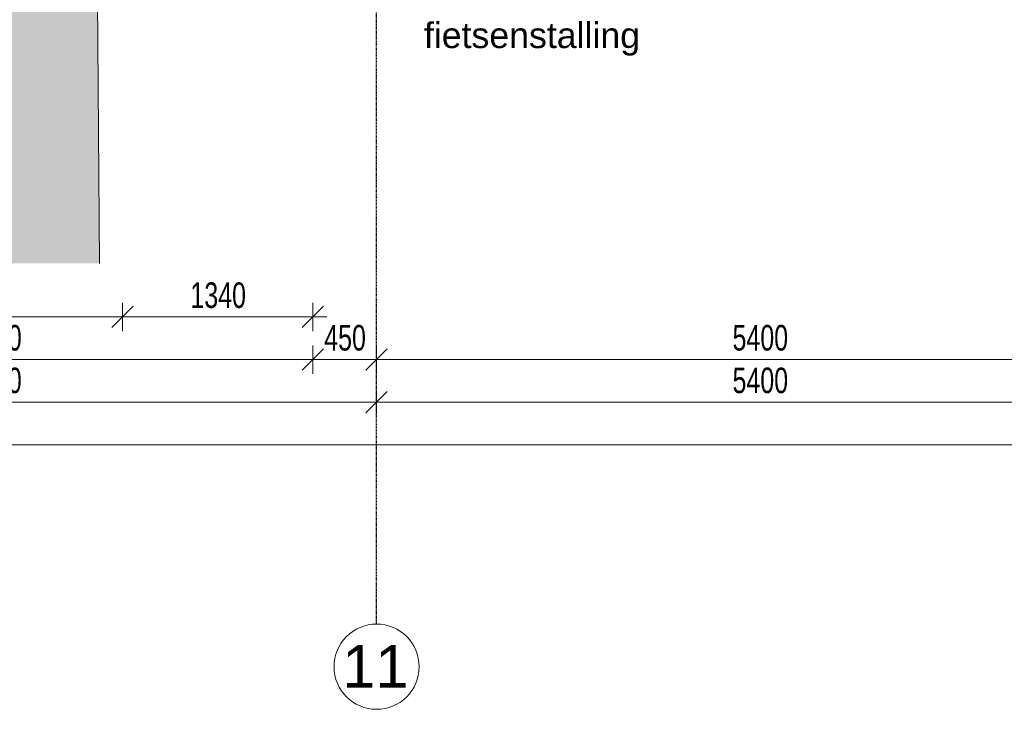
# Model space of a CAD drawing. Header units: millimetres. Extents: x -80560 to 110805, y -11020 to 52719.
# Tile 119 of 152: x 91780 to 98718, y 3783 to 8640. Entities that reach past the tile are written whole.
import ezdxf

# ---------------------------------------------------------------- set-up
doc = ezdxf.new("R2010")
doc.units = ezdxf.units.MM
doc.linetypes.add('CENTER2', pattern=[20, 8, -4, 4, -4])
for name, color, linetype, lineweight in [('A-ANNO-DIMS', 211, 'Continuous', 9), ('A-ANNO-DIMS-100', 211, 'Continuous', 9), ('A-FLOR', 192, 'Continuous', 18), ('A-FLOR-PATT', 8, 'Continuous', 18), ('G-ANNO-TEXT', 231, 'Continuous', 9), ('S-GRID', 1, 'Continuous', 9), ('S-GRID-IDEN', 1, 'Continuous', 9)]:
    doc.layers.add(name, color=color, linetype=linetype, lineweight=lineweight)
doc.styles.add('Arial', font='arial.ttf', dxfattribs={"height": 180})
doc.styles.add('Arial_5', font='arial.ttf', dxfattribs={"height": 300})
doc.styles.add('Arial_6', font='arial.ttf', dxfattribs={"width": 0.7, "height": 180})
doc.dimstyles.new('n3o_1_8', dxfattribs={"dimscale": 304.8, "dimtxt": 183.646692, "dimasz": 0.492126, "dimexe": 0.246063, "dimexo": 0.0625, "dimgap": 0.032808, "dimtad": 1, "dimdec": 0, "dimdsep": 46, "dimtxsty": 'Arial_6', "dimblk1": 'OBLIQUE', "dimblk2": 'OBLIQUE', "dimsah": 1, "dimcen": 0.09, "dimdle": 0.246063, "dimazin": 0, "dimtfac": 1, "dimtdec": 4, "dimtix": 1, "dimtmove": 0, "dimatfit": 3, "dimfxl": 0.246063, "dimfxlon": 1, "dimtvp": 1, "dimtolj": 1, "dimtzin": 0, "dimarcsym": 2})
doc.dimstyles.new('n3o_1_8_0_decimalen', dxfattribs={"dimscale": 304.8, "dimtxt": 183.646692, "dimasz": 0.492126, "dimexe": 0.328084, "dimexo": 0.0625, "dimgap": 0.032808, "dimtad": 1, "dimdec": 0, "dimdsep": 46, "dimtxsty": 'Arial_6', "dimblk1": 'OBLIQUE', "dimblk2": 'OBLIQUE', "dimsah": 1, "dimcen": 0.09, "dimdle": 0.328084, "dimazin": 0, "dimtfac": 1, "dimtdec": 4, "dimtix": 1, "dimtmove": 0, "dimatfit": 3, "dimfxl": 0.328084, "dimfxlon": 1, "dimtvp": 1, "dimtolj": 1, "dimtzin": 0, "dimarcsym": 2})

# ---------------------------------------------------------------- blocks, each defined once
blk = doc.blocks.new('Leonardo College_EHA_1489_R18_CF_situatie_2020_rvt-1-DO_00 begane grond')
at = {"layer": 'A-FLOR-PATT', "lineweight": 9}
h = blk.add_hatch(dxfattribs=at)
h.set_pattern_fill('FP_27', color=93, style=0, pattern_type=2)
h.set_pattern_definition([(90, (0, 0), (-456.197, 456.197), [120.967, -791.427]), (45, (0, 0), (-456.197, 456.197), [120.968, -524.193]), (135, (0, 0), (-456.197, -456.197), [120.968, -524.193])])
h.paths.add_polyline_path([(53547.8, 6923), (67447.4, 6923), (67424.9, 9701), (65130, 9701), (65130, 9711.4), (64440, 9713), (64440, 9701), (64450, 9701), (64450, 9584), (62200, 9584), (62200, 9701), (62210, 9701), (62210, 9720), (61625.9, 9721), (60390, 9721), (60390, 9701), (60400, 9701), (60400, 9584), (57700, 9584), (57700, 9701), (57710, 9701), (57710, 9721), (54990, 9721), (54990, 9701), (55000, 9701), (55000, 9584), (52300, 9584), (52300, 9701), (52268, 9701), (52268, 9694), (52290, 9694), (52290, 9684), (49610, 9684), (49610, 9694), (49632, 9694), (49632, 9701), (49600, 9700), (49600, 9584), (47450, 9584), (47450, 9701), (47418, 9701), (47418, 9694), (47440, 9694), (47440, 9684), (42960, 9684), (42960, 9694), (42982, 9694), (42982, 9701), (42950, 9700), (42950, 9584), (41600, 9584), (41600, 9701), (41568, 9701), (41568, 9694), (41590, 9694), (41590, 9684), (40683.4, 9684), (40682.5, 9678), (39817.5, 9678), (39816.6, 9684), (39710, 9684), (39710, 9694), (39732, 9694), (39732, 9701), (39700, 9701), (39700, 9584), (38800, 9584), (38800, 9701), (38768, 9701), (38768, 9694), (38790, 9694), (38790, 9684), (37910, 9684), (37910, 9694), (37932, 9694), (37932, 9701), (37900, 9701), (37900, 9584), (35200, 9584), (35200, 9701), (35168, 9701), (35168, 9694), (35190, 9694), (35190, 9684), (32510, 9684), (32510, 9694), (32532, 9694), (32532, 9701), (32500, 9701), (32500, 9584), (30100, 9584), (30100, 9701), (30068, 9701), (30068, 9694), (30090, 9694), (30090, 9684), (29210, 9684), (29210, 9694), (29232, 9694), (29232, 9701), (29200, 9701), (29200, 9584), (28527, 9584), (28527, 9701), (28495, 9701), (28495, 9694), (28517, 9694), (28517, 9684), (28412, 9684), (28409.5, 9668), (27544.5, 9668), (27542, 9684), (27437, 9684), (27437, 9694), (27459, 9694), (27459, 9701), (27427, 9701), (27427, 9584), (25750, 9584), (25750, 9701), (25718, 9701), (25718, 9694), (25740, 9694), (25740, 9684), (23960, 9684), (23960, 9694), (23982, 9694), (23982, 9701), (23950, 9700), (23950, 9584), (23050, 9584), (23050, 9701), (23018, 9701), (23018, 9694), (23040, 9694), (23040, 9684), (22160, 9684), (22160, 9694), (22182, 9694), (22182, 9701), (22150, 9701), (22150, 9584), (20350, 9584), (20350, 9701), (20318, 9701), (20318, 9694), (20340, 9694), (20340, 9684), (15860, 9684), (15860, 9694), (15882, 9694), (15882, 9701), (15850, 9700), (15850, 9584), (14384, 9584), (14384, 9721), (7590.2, 9721), (7590.2, 6923), (52710.1, 6923)], flags=0)
h.paths.add_polyline_path([(30068, 9713), (30073, 9713), (30073, 9721), (30068, 9721)], flags=0)
h.paths.add_polyline_path([(29227, 9713), (29232, 9713), (29232, 9721), (29227, 9721)], flags=0)
at = {"layer": 'A-FLOR', "color": 7}
blk.add_line((67447.4, 6923), (67424.9, 9701), dxfattribs=at)
blk = doc.blocks.new('Grid - r_3_0mm-316018-DO_00 begane grond')
at = {"layer": 'S-GRID-IDEN'}
blk.add_circle((0, 0), 3, dxfattribs=at)
blk = doc.blocks.new('DIMBLOCK71-DO_00 begane grond')
at = {"layer": 'A-ANNO-DIMS-100'}
for p, q in [((88894.8, 5946.3), (88969.8, 6021.3)), ((88894.8, 6021.3), (88894.8, 5871.3)), ((88894.8, 5946.3), (88894.8, 6021.3)), ((94294.8, 5946.3), (94369.8, 6021.3)), ((94294.8, 6021.3), (94294.8, 5871.3)), ((94294.8, 5946.3), (94294.8, 6021.3)), ((88894.8, 5946.3), (88819.8, 5871.3)), ((88894.8, 5946.3), (94294.8, 5946.3)), ((94294.8, 5946.3), (94219.8, 5871.3))]:
    blk.add_line(p, q, dxfattribs=at)
at = {"layer": 'A-ANNO-DIMS-100', "color": 0, "insert": (91402.7, 6189.9), "char_height": 180, "width": 461.094, "attachment_point": 1, "line_spacing_factor": 0.941778, "style": 'Arial_6'}
blk.add_mtext('5400', dxfattribs=at)
blk = doc.blocks.new('_Oblique')
at = {"color": 0, "linetype": 'ByBlock', "lineweight": -2}
blk.add_line((-0.5, -0.5), (0.5, 0.5), dxfattribs=at)
blk = doc.blocks.new('DIMBLOCK72-DO_00 begane grond')
at = {"layer": 'A-ANNO-DIMS-100'}
for p, q in [((94294.8, 5946.3), (94369.8, 6021.3)), ((94294.8, 6021.3), (94294.8, 5871.3)), ((94294.8, 5946.3), (94294.8, 6021.3)), ((99694.8, 5946.3), (99769.8, 6021.3)), ((99694.8, 6021.3), (99694.8, 5871.3)), ((99694.8, 5946.3), (99694.8, 6021.3)), ((94294.8, 5946.3), (94219.8, 5871.3)), ((94294.8, 5946.3), (99694.8, 5946.3)), ((99694.8, 5946.3), (99619.8, 5871.3))]:
    blk.add_line(p, q, dxfattribs=at)
at = {"layer": 'A-ANNO-DIMS-100', "color": 0, "insert": (96802.7, 6189.9), "char_height": 180, "width": 461.094, "attachment_point": 1, "line_spacing_factor": 0.941778, "style": 'Arial_6'}
blk.add_mtext('5400', dxfattribs=at)
blk = doc.blocks.new('DIMBLOCK272-DO_00 begane grond')
at = {"layer": 'A-ANNO-DIMS-100'}
for p, q in [((102364.8, 10470.3), (102364.8, 5571.3)), ((102364.8, 5646.3), (102364.8, 10470.3)), ((39278.8, 5646.3), (39353.8, 5721.3)), ((39278.8, 5721.3), (39278.8, 5571.3)), ((39278.8, 5646.3), (39278.8, 5721.3)), ((102364.8, 5646.3), (102439.8, 5721.3)), ((39203.8, 5646.3), (102439.8, 5646.3)), ((39278.8, 5646.3), (39203.8, 5571.3)), ((102364.8, 5646.3), (102289.8, 5571.3))]:
    blk.add_line(p, q, dxfattribs=at)
at = {"layer": 'A-ANNO-DIMS-100', "color": 0, "insert": (70581.7, 5889.9), "char_height": 180, "width": 576.368, "attachment_point": 1, "line_spacing_factor": 0.941778, "style": 'Arial_6'}
blk.add_mtext('63086', dxfattribs=at)
blk = doc.blocks.new('DIMBLOCK558-DO_00 begane grond')
at = {"layer": 'A-ANNO-DIMS-100'}
for p, q in [((89344.8, 6346.3), (89344.8, 6146.3)), ((89344.8, 6246.3), (89344.8, 6346.3)), ((89344.8, 6246.3), (89419.8, 6321.3)), ((93844.8, 6346.3), (93844.8, 6146.3)), ((93844.8, 6246.3), (93844.8, 6346.3)), ((93844.8, 6246.3), (93919.8, 6321.3)), ((89344.8, 6246.3), (89269.8, 6171.3)), ((89344.8, 6246.3), (93844.8, 6246.3)), ((93844.8, 6246.3), (93769.8, 6171.3))]:
    blk.add_line(p, q, dxfattribs=at)
at = {"layer": 'A-ANNO-DIMS-100', "color": 0, "insert": (91402.7, 6489.9), "char_height": 180, "width": 461.094, "attachment_point": 1, "line_spacing_factor": 0.941778, "style": 'Arial_6'}
blk.add_mtext('4500', dxfattribs=at)
blk = doc.blocks.new('DIMBLOCK559-DO_00 begane grond')
at = {"layer": 'A-ANNO-DIMS-100'}
for p, q in [((93844.8, 6346.3), (93844.8, 6146.3)), ((93844.8, 6246.3), (93844.8, 6346.3)), ((93844.8, 6246.3), (93919.8, 6321.3)), ((94294.8, 6346.3), (94294.8, 6146.3)), ((94294.8, 6246.3), (94294.8, 6346.3)), ((94294.8, 6246.3), (94369.8, 6321.3)), ((93844.8, 6246.3), (93769.8, 6171.3)), ((93844.8, 6246.3), (94294.8, 6246.3)), ((94294.8, 6246.3), (94219.8, 6171.3))]:
    blk.add_line(p, q, dxfattribs=at)
at = {"layer": 'A-ANNO-DIMS-100', "color": 0, "insert": (93925.7, 6489.9), "char_height": 180, "width": 345.821, "attachment_point": 1, "line_spacing_factor": 0.941778, "style": 'Arial_6'}
blk.add_mtext('450', dxfattribs=at)
blk = doc.blocks.new('DIMBLOCK560-DO_00 begane grond')
at = {"layer": 'A-ANNO-DIMS-100'}
for p, q in [((94294.8, 6346.3), (94294.8, 6146.3)), ((94294.8, 6246.3), (94294.8, 6346.3)), ((94294.8, 6246.3), (94369.8, 6321.3)), ((99694.8, 6346.3), (99694.8, 6146.3)), ((99694.8, 6246.3), (99694.8, 6346.3)), ((99694.8, 6246.3), (99769.8, 6321.3)), ((94294.8, 6246.3), (94219.8, 6171.3)), ((94294.8, 6246.3), (99794.8, 6246.3)), ((99694.8, 6246.3), (99619.8, 6171.3))]:
    blk.add_line(p, q, dxfattribs=at)
at = {"layer": 'A-ANNO-DIMS-100', "color": 0, "insert": (96802.7, 6489.9), "char_height": 180, "width": 461.094, "attachment_point": 1, "line_spacing_factor": 0.941778, "style": 'Arial_6'}
blk.add_mtext('5400', dxfattribs=at)
blk = doc.blocks.new('DIMBLOCK562-DO_00 begane grond')
at = {"layer": 'A-ANNO-DIMS-100'}
for p, q in [((90024.8, 6646.3), (90024.8, 6446.3)), ((90024.8, 6546.3), (90024.8, 6646.3)), ((90024.8, 6546.3), (90099.8, 6621.3)), ((92504.8, 6646.3), (92504.8, 6446.3)), ((92504.8, 6546.3), (92504.8, 6646.3)), ((92504.8, 6546.3), (92579.8, 6621.3)), ((90024.8, 6546.3), (89949.8, 6471.3)), ((90024.8, 6546.3), (92504.8, 6546.3)), ((92504.8, 6546.3), (92429.8, 6471.3))]:
    blk.add_line(p, q, dxfattribs=at)
at = {"layer": 'A-ANNO-DIMS-100', "color": 0, "insert": (91072.7, 6789.9), "char_height": 180, "width": 461.094, "attachment_point": 1, "line_spacing_factor": 0.941778, "style": 'Arial_6'}
blk.add_mtext('2480', dxfattribs=at)
blk = doc.blocks.new('DIMBLOCK563-DO_00 begane grond')
at = {"layer": 'A-ANNO-DIMS-100'}
for p, q in [((92504.8, 6646.3), (92504.8, 6446.3)), ((92504.8, 6546.3), (92504.8, 6646.3)), ((92504.8, 6546.3), (92579.8, 6621.3)), ((93844.8, 6646.3), (93844.8, 6446.3)), ((93844.8, 6546.3), (93844.8, 6646.3)), ((93844.8, 6546.3), (93919.8, 6621.3)), ((92504.8, 6546.3), (92429.8, 6471.3)), ((92504.8, 6546.3), (93944.8, 6546.3)), ((93844.8, 6546.3), (93769.8, 6471.3))]:
    blk.add_line(p, q, dxfattribs=at)
at = {"layer": 'A-ANNO-DIMS-100', "color": 0, "insert": (92982.7, 6789.9), "char_height": 180, "width": 461.094, "attachment_point": 1, "line_spacing_factor": 0.941778, "style": 'Arial_6'}
blk.add_mtext('1340', dxfattribs=at)

msp = doc.modelspace()

# ---------------------------------------------------------------- linework, layer by layer
at = {"layer": 'S-GRID', "linetype": 'CENTER2', "lineweight": 25}
msp.add_line((94294.8, 4383.3), (94294.8, 52119.1), dxfattribs=at)

# ---------------------------------------------------------------- block references
at = {"color": 250, "lineweight": 5}
msp.add_blockref('Leonardo College_EHA_1489_R18_CF_situatie_2020_rvt-1-DO_00 begane grond', (24894.8, 0), dxfattribs=at)
at = {"layer": 'S-GRID-IDEN', "xscale": 99.99999999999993, "yscale": 99.99999999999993, "zscale": 99.99999999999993}
msp.add_blockref('Grid - r_3_0mm-316018-DO_00 begane grond', (94294.8, 4083.3), dxfattribs=at)

# ---------------------------------------------------------------- texts
at = {"layer": 'G-ANNO-TEXT', "color": 7, "insert": (94627.9, 8620.2), "char_height": 180, "width": 1739.662, "attachment_point": 1, "style": 'Arial'}
msp.add_mtext('fietsenstalling', dxfattribs=at)
at = {"layer": 'S-GRID-IDEN', "insert": (94053.2, 4235.1), "char_height": 300, "width": 577.215, "attachment_point": 1, "style": 'Arial_5'}
msp.add_mtext('11', dxfattribs=at)

# ---------------------------------------------------------------- dimensions: what is measured, and where the dimension line sits
at = {"layer": 'A-ANNO-DIMS'}
for base, p1, p2, dimstyle, override, picture, middle in [((102364.8, 5646.3), (39278.8, 5721.3), (102364.8, 10470.3), 'n3o_1_8', {"dimpost": '<>', "dimfxl": 63264.498951}, 'DIMBLOCK272-DO_00 begane grond', (70821.8, 5748.2)), ((92504.8, 6546.3), (90024.8, 6646.3), (92504.8, 6646.3), 'n3o_1_8_0_decimalen', {"dimpost": '<>', "dimfxl": 2480}, 'DIMBLOCK562-DO_00 begane grond', (91264.8, 6648.2)), ((93844.8, 6546.3), (92504.8, 6646.3), (93844.8, 6646.3), 'n3o_1_8_0_decimalen', {"dimpost": '<>', "dimfxl": 1340}, 'DIMBLOCK563-DO_00 begane grond', (93174.8, 6648.2)), ((93844.8, 6246.3), (89344.8, 6346.3), (93844.8, 6346.3), 'n3o_1_8_0_decimalen', {"dimpost": '<>', "dimfxl": 4500}, 'DIMBLOCK558-DO_00 begane grond', (91594.8, 6348.2)), ((94294.8, 6246.3), (93844.8, 6346.3), (94294.8, 6346.3), 'n3o_1_8_0_decimalen', {"dimpost": '<>', "dimfxl": 450}, 'DIMBLOCK559-DO_00 begane grond', (94069.8, 6348.2)), ((99694.8, 6246.3), (94294.8, 6346.3), (99694.8, 6346.3), 'n3o_1_8_0_decimalen', {"dimpost": '<>', "dimfxl": 5400}, 'DIMBLOCK560-DO_00 begane grond', (96994.8, 6348.2)), ((94294.8, 5946.3), (88894.8, 6021.3), (94294.8, 6021.3), 'n3o_1_8', {"dimpost": '<>', "dimfxl": 5400}, 'DIMBLOCK71-DO_00 begane grond', (91594.8, 6048.2)), ((99694.8, 5946.3), (94294.8, 6021.3), (99694.8, 6021.3), 'n3o_1_8', {"dimpost": '<>', "dimfxl": 5400}, 'DIMBLOCK72-DO_00 begane grond', (96994.8, 6048.2))]:
    dim = msp.add_linear_dim(base=base, p1=p1, p2=p2, dimstyle=dimstyle, override=override, dxfattribs=at)
    dim.commit()
    dim.dimension.update_dxf_attribs({"geometry": picture, "text_midpoint": middle})

doc.saveas('drawing.dxf')
